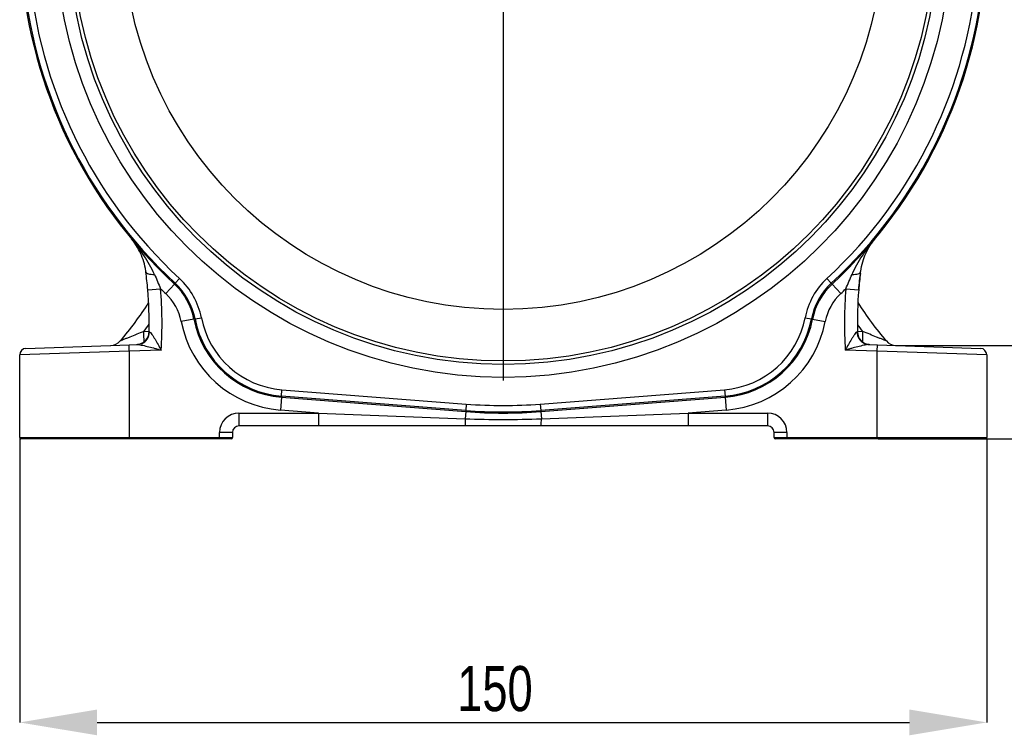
# Model space of a CAD drawing. Header units: millimetres. Extents: x 5 to 589, y 5 to 415.
# Tile 3 of 23: x 128 to 205, y 237 to 292. Entities that reach past the tile are written whole.
import ezdxf

# ---------------------------------------------------------------- set-up
doc = ezdxf.new("R2010")
doc.units = ezdxf.units.MM
doc.header["$PDSIZE"] = -1
doc.linetypes.add('CENTER', pattern=[10.16, 6.35, -1.27, 1.27, -1.27])
for name, color, linetype in [('ASSE', 2, 'CENTER'), ('CONTORNO', 179, 'Continuous'), ('QUOTE', 1, 'Continuous')]:
    doc.layers.add(name, color=color, linetype=linetype)
doc.styles.add('SLDTEXTSTYLE0', font='TXT', dxfattribs={"width": 0.75})
doc.dimstyles.new('SLDDIMSTYLE0', dxfattribs={"dimtxt": 3.5, "dimasz": 6, "dimexe": 0, "dimexo": 0.0625, "dimgap": 0.875, "dimtad": 1, "dimdec": 1, "dimlfac": 2, "dimrnd": 1e-09, "dimzin": 12, "dimdsep": 46, "dimtxsty": 'SLDTEXTSTYLE0', "dimsah": 1, "dimcen": 0.09, "dimadec": 0, "dimazin": 3, "dimtfac": 1, "dimtdec": 3, "dimtofl": 0, "dimtmove": 0, "dimatfit": 3, "dimfxl": 1, "dimfrac": 2, "dimtolj": 1, "dimtzin": 12, "dimarcsym": 0})
doc.dimstyles.new('SLDDIMSTYLE2', dxfattribs={"dimtxt": 3.5, "dimasz": 6, "dimexe": 0, "dimexo": 0.0625, "dimgap": 0.875, "dimtad": 1, "dimdec": 1, "dimlfac": 2, "dimrnd": 1e-09, "dimzin": 12, "dimdsep": 46, "dimtxsty": 'SLDTEXTSTYLE0', "dimsah": 1, "dimcen": 0.09, "dimadec": 0, "dimazin": 3, "dimtfac": 1, "dimtdec": 3, "dimtmove": 0, "dimatfit": 0, "dimfxl": 1, "dimfrac": 2, "dimtolj": 1, "dimtzin": 12, "dimarcsym": 0})

# ---------------------------------------------------------------- blocks, each defined once
blk = doc.blocks.new('_D_14')
at = {"layer": 'Defpoints', "color": 0}
for p in [(196.402, 266.912), (194.952, 259.666), (225.452, 259.666)]:
    blk.add_point(p, dxfattribs=at)
at = {"layer": 'QUOTE', "color": 0, "lineweight": -2}
for p, q in [((225.452, 272.912), (225.452, 287.662)), ((196.465, 266.912), (225.452, 266.912)), ((225.452, 259.666), (225.452, 266.912)), ((195.015, 259.666), (225.452, 259.666)), ((225.452, 253.666), (225.452, 247.666))]:
    blk.add_line(p, q, dxfattribs=at)
at = {"layer": 'QUOTE', "color": 0}
for points in [[(224.452, 272.912), (226.452, 272.912), (225.452, 266.912)], [(224.452, 253.666), (226.452, 253.666), (225.452, 259.666)]]:
    blk.add_solid(points, dxfattribs=at)
at = {"layer": 'QUOTE', "color": 0, "insert": (221.077, 283.287), "char_height": 3.5, "attachment_point": 2, "rotation": 90, "style": 'SLDTEXTSTYLE0'}
blk.add_mtext('\\A1;14.5', dxfattribs=at)
blk = doc.blocks.new('_D_16')
at = {"layer": 'Defpoints', "color": 0}
for p in [(200.935, 299.166), (243.51, 299.166), (203.352, 259.666)]:
    blk.add_point(p, dxfattribs=at)
at = {"layer": 'QUOTE', "color": 0, "lineweight": -2}
for p, q in [((200.998, 299.166), (243.51, 299.166)), ((243.51, 265.666), (243.51, 293.166)), ((203.415, 259.666), (243.51, 259.666))]:
    blk.add_line(p, q, dxfattribs=at)
at = {"layer": 'QUOTE', "color": 0}
for points in [[(242.51, 293.166), (244.51, 293.166), (243.51, 299.166)], [(242.51, 265.666), (244.51, 265.666), (243.51, 259.666)]]:
    blk.add_solid(points, dxfattribs=at)
at = {"layer": 'QUOTE', "color": 0, "insert": (239.135, 279.456), "char_height": 3.5, "attachment_point": 2, "rotation": 90, "style": 'SLDTEXTSTYLE0'}
blk.add_mtext('\\A1;79', dxfattribs=at)
blk = doc.blocks.new('_D_17')
at = {"layer": 'Defpoints', "color": 0}
for p in [(184.639, 345.916), (261.452, 345.916), (203.352, 259.666)]:
    blk.add_point(p, dxfattribs=at)
at = {"layer": 'QUOTE', "color": 0, "lineweight": -2}
for p, q in [((184.702, 345.916), (261.452, 345.916)), ((261.452, 265.666), (261.452, 339.916)), ((203.415, 259.666), (261.452, 259.666))]:
    blk.add_line(p, q, dxfattribs=at)
at = {"layer": 'QUOTE', "color": 0}
for points in [[(260.452, 339.916), (262.452, 339.916), (261.452, 345.916)], [(260.452, 265.666), (262.452, 265.666), (261.452, 259.666)]]:
    blk.add_solid(points, dxfattribs=at)
at = {"layer": 'QUOTE', "color": 0, "insert": (257.077, 279.408), "char_height": 3.5, "attachment_point": 2, "rotation": 90, "style": 'SLDTEXTSTYLE0'}
blk.add_mtext('\\A1;172.5', dxfattribs=at)
blk = doc.blocks.new('_D_18')
at = {"layer": 'Defpoints', "color": 0}
for p in [(128.452, 259.766), (203.452, 259.766), (203.452, 237.666)]:
    blk.add_point(p, dxfattribs=at)
at = {"layer": 'QUOTE', "color": 0, "lineweight": -2}
for p, q in [((128.452, 259.703), (128.452, 237.666)), ((203.452, 259.703), (203.452, 237.666)), ((134.452, 237.666), (197.452, 237.666))]:
    blk.add_line(p, q, dxfattribs=at)
at = {"layer": 'QUOTE', "color": 0}
for points in [[(134.452, 238.666), (134.452, 236.666), (128.452, 237.666)], [(197.452, 238.666), (197.452, 236.666), (203.452, 237.666)]]:
    blk.add_solid(points, dxfattribs=at)
at = {"layer": 'QUOTE', "color": 0, "insert": (165.308, 242.041), "char_height": 3.5, "attachment_point": 2, "style": 'SLDTEXTSTYLE0'}
blk.add_mtext('\\A1;150', dxfattribs=at)
blk = doc.blocks.new('SW_CENTERMARKSYMBOL_16')
at = {"layer": 'CONTORNO', "color": 0}
for p, q in [((0, 2.5), (0, 34.983)), ((0, 0), (0, 1.25)), ((-2.5, 0), (-34.983, 0)), ((0, 0), (-1.25, 0)), ((0, 0), (0, -1.25)), ((0, 0), (1.25, 0)), ((2.5, 0), (34.983, 0)), ((0, -2.5), (0, -34.983))]:
    blk.add_line(p, q, dxfattribs=at)

msp = doc.modelspace()

# ---------------------------------------------------------------- linework, layer by layer
at = {"color": 7}
for p, q in [((140.513, 271.734), (140.853, 272.1)), ((191.052, 272.1), (191.392, 271.734)), ((138.385, 271.223), (139.381, 271.305)), ((140.453, 271.669), (139.773, 270.936)), ((140.513, 271.734), (140.453, 271.669)), ((191.392, 271.734), (191.451, 271.669)), ((191.451, 271.669), (192.131, 270.936)), ((192.524, 271.305), (193.52, 271.223)), ((141.963, 268.95), (140.981, 268.761)), ((142.049, 268.967), (141.963, 268.95)), ((142.049, 268.967), (142.54, 269.061)), ((189.365, 269.061), (189.856, 268.967)), ((189.856, 268.967), (189.942, 268.95)), ((189.942, 268.95), (190.924, 268.761)), ((138.081, 267.992), (138.487, 268.006)), ((193.418, 268.006), (193.823, 267.992)), ((128.935, 266.683), (136.935, 266.962)), ((136.935, 266.962), (137.585, 266.985)), ((136.952, 266.462), (136.935, 266.962)), ((139.427, 266.549), (136.952, 266.462)), ((194.952, 266.462), (192.477, 266.549)), ((194.32, 266.985), (194.97, 266.962)), ((194.952, 266.462), (194.97, 266.962)), ((194.97, 266.962), (202.97, 266.683)), ((136.952, 266.462), (128.452, 266.183)), ((128.452, 259.766), (128.452, 266.183)), ((136.952, 266.462), (136.952, 259.766)), ((203.452, 266.183), (194.952, 266.462)), ((194.952, 259.766), (194.952, 266.462)), ((203.452, 266.183), (203.452, 259.766)), ((148.751, 262.98), (148.79, 263.479)), ((148.79, 263.479), (163.084, 262.365)), ((168.82, 262.365), (183.114, 263.479)), ((183.114, 263.479), (183.153, 262.98)), ((148.745, 262.893), (148.667, 261.896)), ((148.751, 262.98), (148.745, 262.893)), ((148.745, 262.893), (163.039, 261.779)), ((163.046, 261.866), (148.751, 262.98)), ((183.153, 262.98), (168.859, 261.866)), ((168.866, 261.779), (183.16, 262.893)), ((183.153, 262.98), (183.16, 262.893)), ((183.16, 262.893), (183.238, 261.896)), ((163.084, 262.365), (163.046, 261.866)), ((168.82, 262.365), (168.859, 261.866)), ((145.452, 261.666), (151.623, 261.666)), ((145.452, 261.666), (145.452, 260.666)), ((151.623, 261.666), (148.667, 261.896)), ((151.623, 261.666), (162.996, 261.224)), ((151.623, 261.666), (151.623, 260.666)), ((163.039, 261.779), (162.996, 261.224)), ((163.046, 261.866), (163.039, 261.779)), ((168.859, 261.866), (168.866, 261.779)), ((168.866, 261.779), (168.909, 261.224)), ((168.909, 261.224), (180.282, 261.666)), ((183.238, 261.896), (180.282, 261.666)), ((180.282, 261.666), (180.282, 260.666)), ((180.282, 261.666), (186.452, 261.666)), ((186.452, 261.666), (186.452, 260.666)), ((151.623, 260.666), (145.452, 260.666)), ((163.03, 260.666), (151.623, 260.666)), ((180.282, 260.666), (168.875, 260.666)), ((186.452, 260.666), (180.282, 260.666)), ((128.452, 259.766), (136.952, 259.766)), ((136.952, 259.666), (128.552, 259.666)), ((136.952, 259.766), (143.952, 259.766)), ((136.952, 259.766), (136.952, 259.666)), ((143.952, 259.666), (136.952, 259.666)), ((143.952, 259.766), (143.952, 260.166)), ((144.952, 260.166), (143.952, 260.166)), ((143.952, 259.766), (144.952, 259.766)), ((143.952, 259.766), (143.952, 259.666)), ((144.852, 259.666), (143.952, 259.666)), ((144.952, 260.166), (144.952, 259.766)), ((187.952, 260.166), (186.952, 260.166)), ((186.952, 259.766), (186.952, 260.166)), ((186.952, 259.766), (187.952, 259.766)), ((187.952, 259.666), (187.052, 259.666)), ((187.952, 260.166), (187.952, 259.766)), ((187.952, 259.666), (187.952, 259.766)), ((187.952, 259.766), (194.952, 259.766)), ((194.952, 259.666), (187.952, 259.666)), ((194.952, 259.666), (194.952, 259.766)), ((194.952, 259.766), (203.452, 259.766)), ((203.352, 259.666), (194.952, 259.666))]:
    msp.add_line(p, q, dxfattribs=at)
at = {"color": 7, "flags": 128}
for points in [[(138.238, 272.621), (138.254, 272.578), (138.293, 272.539), (138.352, 272.504), (138.431, 272.475), (138.528, 272.452), (138.64, 272.436), (138.765, 272.426), (138.901, 272.424)], [(193.004, 272.424), (193.138, 272.426), (193.263, 272.435), (193.375, 272.452), (193.471, 272.474), (193.55, 272.503), (193.61, 272.537), (193.649, 272.576), (193.667, 272.619)], [(137.891, 267.048), (137.766, 267.009), (137.585, 266.985)]]:
    msp.add_lwpolyline(points, dxfattribs=at)
at = {"color": 7}
for radius in [34.733, 33.733, 33.461, 29.461]:
    msp.add_circle((165.952, 299.166), radius, dxfattribs=at)
for centre, radius, start, end in [((165.952, 299.166), 37.5, 142.84142, 227.15858), ((165.952, 299.166), 37.413, 142.84142, 227.15858), ((165.952, 299.166), 37.413, 312.84142, 37.15858), ((165.952, 299.166), 37.5, 312.84142, 37.15858), ((165.952, 299.166), 36.913, 142.84142, 227.15858), ((165.952, 299.166), 36.913, 312.84142, 37.15858), ((137.054, 268.003), 5.587, 10.9168, 47.15858), ((194.851, 268.003), 5.587, 132.84142, 169.0832), ((106.809, 268.61), 31.684, 359.01933, 4.73072), ((165.952, 299.166), 38.5, 226.35715, 227.15858), ((106.809, 268.61), 32.684, 356.38505, 4.73072), ((137.054, 268.003), 5, 10.9168, 47.15858), ((137.054, 268.003), 5.087, 10.9168, 47.15858), ((194.851, 268.003), 5.087, 132.84142, 169.0832), ((194.851, 268.003), 5, 132.84142, 169.0832), ((165.952, 299.166), 38.5, 312.84142, 313.64285), ((225.096, 268.61), 32.684, 175.26928, 183.61495), ((225.096, 268.61), 31.684, 175.26928, 181.17206), ((137.054, 268.003), 4, 10.9168, 47.15858), ((194.851, 268.003), 4, 132.84142, 169.0832), ((118.028, 283.083), 24.131, 319.01415, 327.81895), ((213.877, 283.083), 24.131, 212.18105, 220.98585), ((149.327, 270.371), 7.5, 190.9168, 265.54384), ((149.327, 270.371), 7.413, 190.9168, 265.54384), ((149.327, 270.371), 6.913, 190.9168, 265.54384), ((182.577, 270.371), 6.913, 274.45616, 349.0832), ((182.577, 270.371), 7.413, 274.45616, 349.0832), ((182.577, 270.371), 7.5, 274.45616, 349.0832), ((117.994, 283.093), 25.131, 323.06495, 324.65387), ((106.809, 268.61), 31.684, 358.82794, 359.01933), ((149.327, 270.371), 8.5, 190.9168, 265.54384), ((182.577, 270.371), 8.5, 274.45616, 349.0832), ((213.911, 283.093), 25.131, 215.34613, 216.93505), ((135.488, 267.912), 1, 272, 319.01415), ((137.486, 267.982), 1, 272, 333.04498), ((137.526, 267.97), 0.992, 291.61286, 359.70307), ((118.526, 267.245), 19.569, 359.83645, 2.18644), ((137.486, 267.982), 1, 333.04498, 358.82794), ((194.386, 267.974), 0.999, 180.523, 243.24792), ((194.419, 267.982), 1, 181.17206, 268), ((213.378, 267.245), 19.569, 177.81356, 180.16355), ((196.417, 267.912), 1, 220.98585, 268), ((128.952, 266.183), 0.5, 92, 180), ((194.354, 267.927), 0.943, 243.72079, 267.95958), ((202.952, 266.183), 0.5, 0, 88), ((165.952, 299.166), 36.913, 265.54384, 274.45616), ((145.452, 260.166), 1.5, 90, 180), ((165.907, 261.123), 2.913, 178.0209, 189.03852), ((165.952, 299.166), 37.5, 265.54384, 274.45616), ((165.952, 299.166), 37.413, 265.54384, 274.45616), ((165.998, 261.123), 2.913, 350.96148, 1.9791), ((186.452, 260.166), 1.5, 0, 90), ((145.452, 260.166), 0.5, 90, 180), ((186.452, 260.166), 0.5, 0, 90), ((128.552, 259.766), 0.1, 180, 270), ((144.852, 259.766), 0.1, 270, 0), ((187.052, 259.766), 0.1, 180, 270), ((203.352, 259.766), 0.1, 270, 0)]:
    msp.add_arc(centre, radius, start, end, dxfattribs=at)
for points, knots in [([(138.901, 272.424), (138.787, 272.68), (138.661, 272.927), (138.391, 273.408), (138.248, 273.643), (137.947, 274.102), (137.79, 274.325), (137.465, 274.762), (137.296, 274.977), (137.122, 275.186)], [0, 0, 0, 0, 0.25, 0.25, 0.5, 0.5, 0.75, 0.75, 1, 1, 1, 1]), ([(138.229, 272.683), (138.194, 272.938), (138.14, 273.176), (138.005, 273.633), (137.923, 273.852), (137.734, 274.268), (137.627, 274.464), (137.451, 274.745), (137.389, 274.836), (137.292, 274.97), (137.259, 275.014), (137.192, 275.1), (137.157, 275.144), (137.122, 275.186)], [0, 0, 0, 0, 0.25, 0.25, 0.5, 0.5, 0.75, 0.75, 0.875, 0.875, 0.9375, 0.9375, 1, 1, 1, 1]), ([(193.004, 272.424), (193.118, 272.68), (193.244, 272.927), (193.513, 273.408), (193.657, 273.643), (193.958, 274.102), (194.115, 274.325), (194.44, 274.762), (194.609, 274.977), (194.783, 275.186)], [0, 0, 0, 0, 0.25, 0.25, 0.5, 0.5, 0.75, 0.75, 1, 1, 1, 1]), ([(193.674, 272.67), (193.709, 272.926), (193.762, 273.166), (193.897, 273.625), (193.979, 273.846), (194.169, 274.264), (194.276, 274.461), (194.453, 274.743), (194.515, 274.835), (194.612, 274.969), (194.645, 275.013), (194.713, 275.1), (194.748, 275.143), (194.783, 275.186)], [0, 0, 0, 0, 0.25, 0.25, 0.5, 0.5, 0.75, 0.75, 0.875, 0.875, 0.9375, 0.9375, 1, 1, 1, 1]), ([(138.385, 271.223), (138.365, 271.462), (138.342, 271.699), (138.293, 272.165), (138.266, 272.395), (138.238, 272.621)], [0, 0, 0, 0, 0.5, 0.5, 1, 1, 1, 1]), ([(193.52, 271.223), (193.54, 271.462), (193.562, 271.699), (193.611, 272.165), (193.638, 272.395), (193.667, 272.621)], [0, 0, 0, 0, 0.5, 0.5, 1, 1, 1, 1]), ([(193.651, 272.496), (193.654, 272.516), (193.656, 272.536), (193.662, 272.577), (193.664, 272.597), (193.667, 272.619)], [0, 0, 0, 0, 0.5, 0.5, 1, 1, 1, 1]), ([(193.667, 272.619), (193.669, 272.633), (193.671, 272.648), (193.673, 272.663), (193.673, 272.665), (193.673, 272.668), (193.674, 272.67)], [0, 0, 0, 0, 0.0000904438, 0.0000904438, 0.0000904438, 0.0001055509, 0.0001055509, 0.0001055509, 0.0001055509]), ([(193.651, 272.496), (193.626, 272.289), (193.602, 272.079), (193.558, 271.655), (193.538, 271.44), (193.52, 271.223)], [0, 0, 0, 0, 0.5, 0.5, 1, 1, 1, 1]), ([(138.081, 267.992), (137.895, 267.919), (137.711, 267.847), (137.348, 267.703), (137.168, 267.631), (136.911, 267.528), (136.826, 267.494), (136.664, 267.429), (136.587, 267.398), (136.444, 267.34), (136.378, 267.313), (136.302, 267.282), (136.281, 267.273), (136.252, 267.261), (136.244, 267.257), (136.243, 267.256)], [0, 0, 0, 0, 0.25, 0.25, 0.5, 0.5, 0.625, 0.625, 0.75, 0.75, 0.875, 0.875, 0.9375, 0.9375, 1, 1, 1, 1]), ([(138.518, 267.964), (138.539, 267.966), (138.569, 267.942), (138.637, 267.865), (138.673, 267.816), (138.749, 267.705), (138.789, 267.645), (138.867, 267.52), (138.907, 267.455), (139.026, 267.255), (139.106, 267.116), (139.267, 266.835), (139.347, 266.692), (139.427, 266.549)], [0, 0, 0, 0, 0.125, 0.125, 0.25, 0.25, 0.375, 0.375, 0.5, 0.5, 0.75, 0.75, 1, 1, 1, 1]), ([(193.387, 267.964), (193.366, 267.966), (193.336, 267.942), (193.268, 267.865), (193.231, 267.816), (193.155, 267.705), (193.116, 267.645), (193.038, 267.52), (192.998, 267.455), (192.879, 267.255), (192.798, 267.116), (192.638, 266.835), (192.558, 266.692), (192.477, 266.549)], [0, 0, 0, 0, 0.125, 0.125, 0.25, 0.25, 0.375, 0.375, 0.5, 0.5, 0.75, 0.75, 1, 1, 1, 1]), ([(195.662, 267.256), (195.661, 267.258), (195.627, 267.272), (195.526, 267.313), (195.462, 267.34), (195.318, 267.398), (195.24, 267.429), (195.079, 267.494), (194.995, 267.528), (194.736, 267.632), (194.558, 267.702), (194.194, 267.846), (194.009, 267.919), (193.823, 267.992)], [0, 0, 0, 0, 0.125, 0.125, 0.25, 0.25, 0.375, 0.375, 0.5, 0.5, 0.75, 0.75, 1, 1, 1, 1]), ([(137.585, 266.985), (137.637, 266.987), (137.703, 266.977), (137.845, 266.953), (137.92, 266.938), (138.148, 266.887), (138.306, 266.848), (138.624, 266.767), (138.784, 266.724), (139.025, 266.659), (139.105, 266.637), (139.266, 266.593), (139.347, 266.571), (139.427, 266.549)], [0, 0, 0, 0, 0.125, 0.125, 0.25, 0.25, 0.5, 0.5, 0.75, 0.75, 0.875, 0.875, 1, 1, 1, 1]), ([(194.32, 266.985), (194.268, 266.987), (194.201, 266.977), (194.059, 266.953), (193.985, 266.938), (193.756, 266.887), (193.599, 266.848), (193.281, 266.767), (193.121, 266.724), (192.88, 266.659), (192.8, 266.637), (192.639, 266.593), (192.557, 266.571), (192.477, 266.549)], [0, 0, 0, 0, 0.125, 0.125, 0.25, 0.25, 0.5, 0.5, 0.75, 0.75, 0.875, 0.875, 1, 1, 1, 1]), ([(162.996, 261.224), (163.981, 261.185), (164.966, 261.166), (166.938, 261.166), (167.924, 261.185), (168.909, 261.224)], [0, 0, 0, 0, 0.5, 0.5, 1, 1, 1, 1]), ([(168.875, 260.666), (167.901, 260.666), (166.926, 260.666), (164.978, 260.666), (164.004, 260.666), (163.03, 260.666)], [0, 0, 0, 0, 0.5, 0.5, 1, 1, 1, 1])]:
    msp.add_open_spline(points, degree=3, knots=knots, dxfattribs=at)
for points in [[(138.238, 272.621), (138.235, 272.642), (138.232, 272.663), (138.229, 272.683)], [(138.901, 272.424), (139.065, 272.056), (139.225, 271.683), (139.381, 271.305)], [(192.524, 271.305), (192.68, 271.683), (192.84, 272.056), (193.004, 272.424)], [(138.486, 267.961), (138.486, 267.961), (138.497, 267.962), (138.518, 267.964)], [(193.387, 267.964), (193.408, 267.962), (193.419, 267.961), (193.419, 267.961)]]:
    msp.add_open_spline(points, degree=3, dxfattribs=at)
at = {"layer": 'QUOTE'}
msp.add_line((196.402, 266.912), (244.144, 266.912), dxfattribs=at)

# ---------------------------------------------------------------- block references
at = {"layer": 'ASSE'}
msp.add_blockref('SW_CENTERMARKSYMBOL_16', (165.952, 299.166), dxfattribs=at)

# ---------------------------------------------------------------- dimensions: what is measured, and where the dimension line sits
at = {"layer": 'QUOTE'}
for base, p1, p2, dimstyle, picture, middle in [((261.452, 345.916), (203.352, 259.666), (184.639, 345.916), 'SLDDIMSTYLE0', '_D_17', (261.452, 279.408)), ((243.51, 299.166), (203.352, 259.666), (200.935, 299.166), 'SLDDIMSTYLE0', '_D_16', (243.51, 279.456)), ((225.452, 259.666), (196.402, 266.912), (194.952, 259.666), 'SLDDIMSTYLE2', '_D_14', (225.452, 283.287))]:
    dim = msp.add_linear_dim(base=base, p1=p1, p2=p2, angle=90, dimstyle=dimstyle, dxfattribs=at)
    dim.commit()
    dim.dimension.update_dxf_attribs({"geometry": picture, "text_midpoint": middle, "dimtype": 160})
dim = msp.add_linear_dim(base=(203.452, 237.666), p1=(128.452, 259.766), p2=(203.452, 259.766), dimstyle='SLDDIMSTYLE0', dxfattribs=at)
dim.commit()
dim.dimension.update_dxf_attribs({"geometry": '_D_18', "text_midpoint": (165.308, 237.666), "dimtype": 160})

doc.saveas('drawing.dxf')
